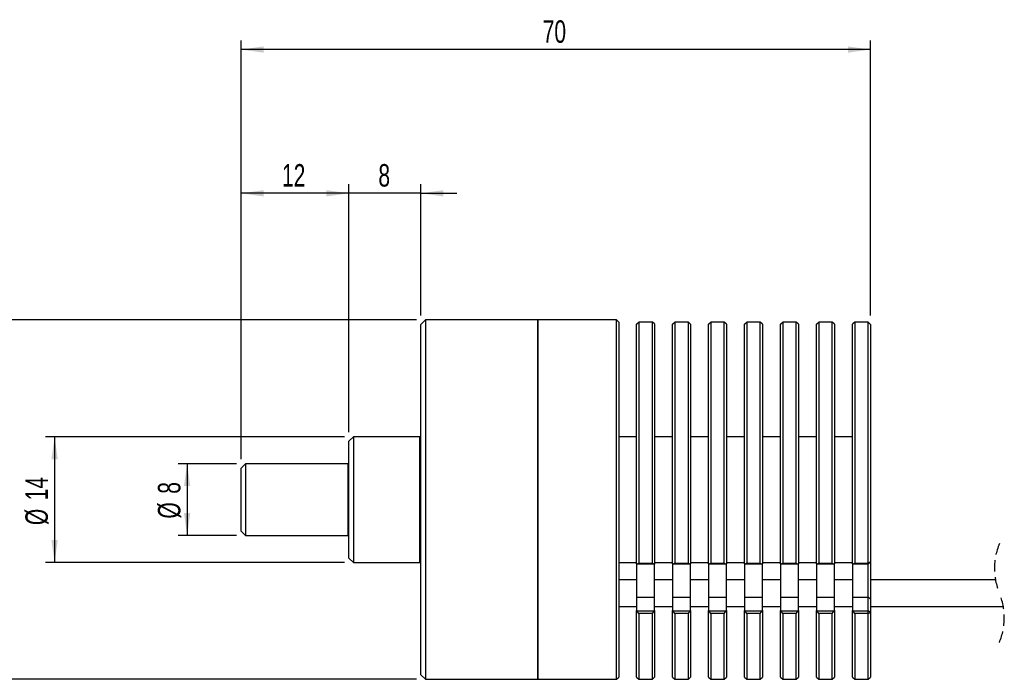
# Model space of a CAD drawing. Extents: x 80 to 2045, y 55 to 1448.
# Tile 3 of 4: x 742 to 1290, y 635 to 1002. Entities that reach past the tile are written whole.
import ezdxf
from ezdxf.enums import TextEntityAlignment as Align

# ---------------------------------------------------------------- set-up
doc = ezdxf.new("R2010")
doc.units = 0
doc.header["$LTSCALE"] = 5
doc.linetypes.add('HIDDEN', pattern=[1.905, 1.27, -0.635])
doc.layers.get('0').update_dxf_attribs({"linetype": 'CONTINUOUS'})
doc.dimstyles.new('SLDDIMSTYLE1', dxfattribs={"dimtxt": 12.5, "dimasz": 12.5, "dimexe": 0, "dimexo": 0.0625, "dimgap": 3.125, "dimtad": 1, "dimlfac": 0.2, "dimrnd": 1e-09, "dimzin": 12, "dimsah": 1, "dimcen": 0.09, "dimazin": 3, "dimtfac": 1, "dimtofl": 0, "dimtmove": 0, "dimatfit": 3})
doc.dimstyles.new('SLDDIMSTYLE2', dxfattribs={"dimtxt": 12.5, "dimasz": 12.5, "dimexe": 0, "dimexo": 0.0625, "dimgap": 3.125, "dimtad": 1, "dimlfac": 0.2, "dimrnd": 1e-09, "dimzin": 12, "dimsah": 1, "dimcen": 0.09, "dimazin": 3, "dimtfac": 1, "dimtmove": 0, "dimatfit": 3})

# ---------------------------------------------------------------- blocks, each defined once
blk = doc.blocks.new('_D_1')
at = {"color": 7, "linetype": 'CONTINUOUS'}
for p, q in [((963.11, 835.05), (683.18, 835.05)), ((688.18, 835.05), (688.18, 635.05)), ((963.11, 635.05), (683.18, 635.05))]:
    blk.add_line(p, q, dxfattribs=at)
for points in [[(688.18, 835.05), (686.43, 822.55), (689.93, 822.55)], [(688.18, 635.05), (689.93, 647.55), (686.43, 647.55)]]:
    blk.add_solid(points, dxfattribs=at)
at = {"color": 7, "linetype": 'CONTINUOUS', "width": 0.7}
for s, p in [('40', (688.18, 734.68)), ('%%c', (688.18, 720.86))]:
    blk.add_text(s, height=12.5, rotation=90, dxfattribs=at).set_placement(p, align=Align.BOTTOM_LEFT)
blk = doc.blocks.new('_D_2')
at = {"color": 7, "linetype": 'CONTINUOUS'}
for p, q in [((923.11, 770.05), (756.9, 770.05)), ((761.9, 770.05), (761.9, 700.05)), ((923.11, 700.05), (756.9, 700.05))]:
    blk.add_line(p, q, dxfattribs=at)
for points in [[(761.9, 770.05), (760.15, 757.55), (763.65, 757.55)], [(761.9, 700.05), (763.65, 712.55), (760.15, 712.55)]]:
    blk.add_solid(points, dxfattribs=at)
at = {"color": 7, "linetype": 'CONTINUOUS', "width": 0.7}
for s, p in [('14', (761.9, 734.68)), ('%%c', (761.9, 720.86))]:
    blk.add_text(s, height=12.5, rotation=90, dxfattribs=at).set_placement(p, align=Align.BOTTOM_LEFT)
blk = doc.blocks.new('_D_3')
at = {"color": 7, "linetype": 'CONTINUOUS'}
for p, q in [((863.11, 755.05), (830.61, 755.05)), ((835.61, 755.05), (835.61, 715.05)), ((863.11, 715.05), (830.61, 715.05))]:
    blk.add_line(p, q, dxfattribs=at)
for points in [[(835.61, 755.05), (833.86, 742.55), (837.36, 742.55)], [(835.61, 715.05), (837.36, 727.55), (833.86, 727.55)]]:
    blk.add_solid(points, dxfattribs=at)
at = {"color": 7, "linetype": 'CONTINUOUS', "width": 0.7}
for s, p in [('8', (835.61, 738.32)), ('%%c', (835.61, 724.5))]:
    blk.add_text(s, height=12.5, rotation=90, dxfattribs=at).set_placement(p, align=Align.BOTTOM_LEFT)
blk = doc.blocks.new('_D_4')
at = {"color": 7, "linetype": 'CONTINUOUS'}
for p, q in [((865.61, 757.55), (865.61, 990.52)), ((1215.61, 837.45), (1215.61, 990.52)), ((1215.61, 985.52), (865.61, 985.52))]:
    blk.add_line(p, q, dxfattribs=at)
for points in [[(865.61, 985.52), (878.11, 983.77), (878.11, 987.27)], [(1215.61, 985.52), (1203.11, 987.27), (1203.11, 983.77)]]:
    blk.add_solid(points, dxfattribs=at)
at = {"color": 7, "linetype": 'CONTINUOUS', "width": 0.7}
blk.add_text('70', height=12.5, dxfattribs=at).set_placement((1033.34, 985.52), align=Align.BOTTOM_LEFT)
blk = doc.blocks.new('_D_5')
at = {"color": 7, "linetype": 'CONTINUOUS'}
for p, q in [((925.61, 772.55), (925.61, 910.52)), ((965.61, 837.55), (965.61, 910.52)), ((925.61, 905.52), (905.61, 905.52)), ((965.61, 905.52), (925.61, 905.52)), ((965.61, 905.52), (985.61, 905.52))]:
    blk.add_line(p, q, dxfattribs=at)
for points in [[(925.61, 905.52), (913.11, 907.27), (913.11, 903.77)], [(965.61, 905.52), (978.11, 903.77), (978.11, 907.27)]]:
    blk.add_solid(points, dxfattribs=at)
at = {"color": 7, "linetype": 'CONTINUOUS', "width": 0.7}
blk.add_text('8', height=12.5, dxfattribs=at).set_placement((941.97, 905.52), align=Align.BOTTOM_LEFT)
blk = doc.blocks.new('_D_6')
at = {"color": 7, "linetype": 'CONTINUOUS'}
for p, q in [((865.61, 757.55), (865.61, 910.52)), ((925.61, 772.55), (925.61, 910.52)), ((925.61, 905.52), (865.61, 905.52))]:
    blk.add_line(p, q, dxfattribs=at)
for points in [[(865.61, 905.52), (878.11, 903.77), (878.11, 907.27)], [(925.61, 905.52), (913.11, 907.27), (913.11, 903.77)]]:
    blk.add_solid(points, dxfattribs=at)
at = {"color": 7, "linetype": 'CONTINUOUS', "width": 0.7}
blk.add_text('12', height=12.5, dxfattribs=at).set_placement((888.34, 905.52), align=Align.BOTTOM_LEFT)

msp = doc.modelspace()

# ---------------------------------------------------------------- linework, layer by layer
at = {"color": 7, "linetype": 'CONTINUOUS'}
for p, q in [((968.111, 835.048), (965.611, 832.548)), ((965.611, 735.048), (965.611, 832.548)), ((1030.611, 835.048), (968.111, 835.048)), ((968.111, 835.048), (968.111, 735.048)), ((1074.361, 835.048), (1030.611, 835.048)), ((1030.611, 735.048), (1030.611, 835.048)), ((1030.611, 835.048), (1030.611, 635.048)), ((1075.611, 833.798), (1074.361, 835.048)), ((1074.361, 635.048), (1074.361, 835.048)), ((1075.611, 833.798), (1075.611, 636.298)), ((1085.611, 832.652), (1085.776, 832.819)), ((1085.611, 699.236), (1085.611, 832.652)), ((1085.776, 832.819), (1086.861, 833.723)), ((1086.861, 833.723), (1086.861, 699.764)), ((1094.361, 833.723), (1086.861, 833.723)), ((1094.361, 699.764), (1094.361, 833.723)), ((1095.446, 832.819), (1094.361, 833.723)), ((1095.446, 832.819), (1095.611, 832.652)), ((1095.611, 832.652), (1095.611, 699.236)), ((1105.611, 832.652), (1105.776, 832.819)), ((1105.611, 699.236), (1105.611, 832.652)), ((1105.776, 832.819), (1106.861, 833.723)), ((1106.861, 833.723), (1106.861, 699.764)), ((1114.361, 833.723), (1106.861, 833.723)), ((1114.361, 699.764), (1114.361, 833.723)), ((1115.446, 832.819), (1114.361, 833.723)), ((1115.446, 832.819), (1115.611, 832.652)), ((1115.611, 832.652), (1115.611, 699.236)), ((1125.611, 832.652), (1125.776, 832.819)), ((1125.611, 699.236), (1125.611, 832.652)), ((1125.776, 832.819), (1126.861, 833.723)), ((1126.861, 833.723), (1126.861, 699.764)), ((1134.361, 833.723), (1126.861, 833.723)), ((1134.361, 699.764), (1134.361, 833.723)), ((1135.446, 832.819), (1134.361, 833.723)), ((1135.446, 832.819), (1135.611, 832.652)), ((1135.611, 832.652), (1135.611, 699.236)), ((1145.611, 832.652), (1145.776, 832.819)), ((1145.611, 699.236), (1145.611, 832.652)), ((1145.776, 832.819), (1146.861, 833.723)), ((1146.861, 833.723), (1146.861, 699.764)), ((1154.361, 833.723), (1146.861, 833.723)), ((1154.361, 699.764), (1154.361, 833.723)), ((1155.446, 832.819), (1154.361, 833.723)), ((1155.446, 832.819), (1155.611, 832.652)), ((1155.611, 832.652), (1155.611, 699.236)), ((1165.611, 832.652), (1165.776, 832.819)), ((1165.611, 699.236), (1165.611, 832.652)), ((1165.776, 832.819), (1166.861, 833.723)), ((1166.861, 833.723), (1166.861, 699.764)), ((1174.361, 833.723), (1166.861, 833.723)), ((1174.361, 699.764), (1174.361, 833.723)), ((1175.446, 832.819), (1174.361, 833.723)), ((1175.446, 832.819), (1175.611, 832.652)), ((1175.611, 832.652), (1175.611, 699.236)), ((1185.611, 832.652), (1185.776, 832.819)), ((1185.611, 699.236), (1185.611, 832.652)), ((1185.776, 832.819), (1186.861, 833.723)), ((1186.861, 833.723), (1186.861, 699.764)), ((1194.361, 833.723), (1186.861, 833.723)), ((1194.361, 699.764), (1194.361, 833.723)), ((1195.446, 832.819), (1194.361, 833.723)), ((1195.446, 832.819), (1195.611, 832.652)), ((1195.611, 832.652), (1195.611, 699.236)), ((1205.611, 832.652), (1205.776, 832.819)), ((1205.611, 699.236), (1205.611, 832.652)), ((1206.861, 833.723), (1205.776, 832.819)), ((1214.361, 833.723), (1206.861, 833.723)), ((1206.861, 833.723), (1206.861, 699.764)), ((1214.361, 699.764), (1214.361, 833.723)), ((1215.611, 832.452), (1214.361, 833.723)), ((1215.611, 832.452), (1215.611, 700.419)), ((928.111, 770.048), (925.611, 767.548)), ((925.611, 735.048), (925.611, 767.548)), ((965.111, 770.048), (928.111, 770.048)), ((928.111, 770.048), (928.111, 735.048)), ((1085.611, 770.048), (1075.611, 770.048)), ((1105.611, 770.048), (1095.611, 770.048)), ((1125.611, 770.048), (1115.611, 770.048)), ((1145.611, 770.048), (1135.611, 770.048)), ((1165.611, 770.048), (1155.611, 770.048)), ((1185.611, 770.048), (1175.611, 770.048)), ((1205.611, 770.048), (1195.611, 770.048)), ((868.111, 755.048), (865.611, 752.548)), ((865.611, 735.048), (865.611, 752.548)), ((925.111, 755.048), (868.111, 755.048)), ((868.111, 755.048), (868.111, 735.048)), ((865.611, 717.548), (865.611, 735.048)), ((868.111, 735.048), (868.111, 715.048)), ((925.611, 702.548), (925.611, 735.048)), ((928.111, 735.048), (928.111, 700.048)), ((965.611, 637.548), (965.611, 735.048)), ((968.111, 735.048), (968.111, 635.048)), ((1030.611, 635.048), (1030.611, 735.048)), ((865.611, 717.548), (868.111, 715.048)), ((868.111, 715.048), (925.111, 715.048)), ((925.611, 702.548), (928.111, 700.048)), ((928.111, 700.048), (965.111, 700.048)), ((1075.611, 700.048), (1085.611, 700.048)), ((1085.776, 699.153), (1085.611, 699.236)), ((1085.611, 699.236), (1085.611, 680.808)), ((1086.861, 699.764), (1085.776, 699.153)), ((1095.446, 699.153), (1085.776, 699.153)), ((1086.861, 699.764), (1094.361, 699.764)), ((1094.361, 699.764), (1095.446, 699.153)), ((1095.611, 699.236), (1095.446, 699.153)), ((1095.611, 700.048), (1105.611, 700.048)), ((1095.611, 680.808), (1095.611, 699.236)), ((1105.776, 699.153), (1105.611, 699.236)), ((1105.611, 699.236), (1105.611, 680.808)), ((1106.861, 699.764), (1105.776, 699.153)), ((1115.446, 699.153), (1105.776, 699.153)), ((1106.861, 699.764), (1114.361, 699.764)), ((1114.361, 699.764), (1115.446, 699.153)), ((1115.611, 699.236), (1115.446, 699.153)), ((1115.611, 700.048), (1125.611, 700.048)), ((1115.611, 680.808), (1115.611, 699.236)), ((1125.776, 699.153), (1125.611, 699.236)), ((1125.611, 699.236), (1125.611, 680.808)), ((1126.861, 699.764), (1125.776, 699.153)), ((1135.446, 699.153), (1125.776, 699.153)), ((1126.861, 699.764), (1134.361, 699.764)), ((1134.361, 699.764), (1135.446, 699.153)), ((1135.611, 699.236), (1135.446, 699.153)), ((1135.611, 700.048), (1145.611, 700.048)), ((1135.611, 680.808), (1135.611, 699.236)), ((1145.776, 699.153), (1145.611, 699.236)), ((1145.611, 699.236), (1145.611, 680.808)), ((1146.861, 699.764), (1145.776, 699.153)), ((1155.446, 699.153), (1145.776, 699.153)), ((1146.861, 699.764), (1154.361, 699.764)), ((1154.361, 699.764), (1155.446, 699.153)), ((1155.611, 699.236), (1155.446, 699.153)), ((1155.611, 700.048), (1165.611, 700.048)), ((1155.611, 680.808), (1155.611, 699.236)), ((1165.776, 699.153), (1165.611, 699.236)), ((1165.611, 699.236), (1165.611, 680.808)), ((1166.861, 699.764), (1165.776, 699.153)), ((1175.446, 699.153), (1165.776, 699.153)), ((1166.861, 699.764), (1174.361, 699.764)), ((1174.361, 699.764), (1175.446, 699.153)), ((1175.611, 699.236), (1175.446, 699.153)), ((1175.611, 700.048), (1185.611, 700.048)), ((1175.611, 680.808), (1175.611, 699.236)), ((1185.776, 699.153), (1185.611, 699.236)), ((1185.611, 699.236), (1185.611, 680.808)), ((1186.861, 699.764), (1185.776, 699.153)), ((1195.446, 699.153), (1185.776, 699.153)), ((1186.861, 699.764), (1194.361, 699.764)), ((1194.361, 699.764), (1195.446, 699.153)), ((1195.611, 699.236), (1195.446, 699.153)), ((1195.611, 700.048), (1205.611, 700.048)), ((1195.611, 680.808), (1195.611, 699.236)), ((1205.776, 699.153), (1205.611, 699.236)), ((1205.611, 699.236), (1205.611, 680.808)), ((1206.861, 699.764), (1205.776, 699.153)), ((1214.361, 699.153), (1205.776, 699.153)), ((1206.861, 699.764), (1214.361, 699.764)), ((1215.611, 700.419), (1214.361, 699.764)), ((1215.611, 700.419), (1214.361, 699.153)), ((1214.361, 699.764), (1214.361, 699.153)), ((1214.361, 680.808), (1214.361, 699.153)), ((1215.611, 700.419), (1215.611, 679.725)), ((1075.611, 690.548), (1085.611, 690.548)), ((1095.611, 690.548), (1105.611, 690.548)), ((1115.611, 690.548), (1125.611, 690.548)), ((1135.611, 690.548), (1145.611, 690.548)), ((1155.611, 690.548), (1165.611, 690.548)), ((1175.611, 690.548), (1185.611, 690.548)), ((1195.611, 690.548), (1205.611, 690.548)), ((1215.611, 690.548), (1285.126, 690.548)), ((1085.611, 680.808), (1095.611, 680.808)), ((1085.611, 680.808), (1085.611, 673.256)), ((1095.611, 673.256), (1095.611, 680.808)), ((1105.611, 680.808), (1115.611, 680.808)), ((1105.611, 680.808), (1105.611, 673.256)), ((1115.611, 673.256), (1115.611, 680.808)), ((1125.611, 680.808), (1135.611, 680.808)), ((1125.611, 680.808), (1125.611, 673.256)), ((1135.611, 673.256), (1135.611, 680.808)), ((1145.611, 680.808), (1155.611, 680.808)), ((1145.611, 680.808), (1145.611, 673.256)), ((1155.611, 673.256), (1155.611, 680.808)), ((1165.611, 680.808), (1175.611, 680.808)), ((1165.611, 680.808), (1165.611, 673.256)), ((1175.611, 673.256), (1175.611, 680.808)), ((1185.611, 680.808), (1195.611, 680.808)), ((1185.611, 680.808), (1185.611, 673.256)), ((1195.611, 673.256), (1195.611, 680.808)), ((1205.611, 680.808), (1214.361, 680.808)), ((1205.611, 680.808), (1205.611, 673.256)), ((1215.611, 679.725), (1214.361, 680.808)), ((1214.361, 673.172), (1214.361, 680.808)), ((1215.611, 679.725), (1215.611, 672.273)), ((1075.611, 675.548), (1085.611, 675.548)), ((1095.611, 675.548), (1105.611, 675.548)), ((1115.611, 675.548), (1125.611, 675.548)), ((1135.611, 675.548), (1145.611, 675.548)), ((1155.611, 675.548), (1165.611, 675.548)), ((1175.611, 675.548), (1185.611, 675.548)), ((1195.611, 675.548), (1205.611, 675.548)), ((1215.611, 675.548), (1289.524, 675.548)), ((1085.611, 673.256), (1085.776, 673.172)), ((1085.611, 636.298), (1085.611, 673.256)), ((1086.861, 671.658), (1085.776, 673.172)), ((1085.776, 673.172), (1095.446, 673.172)), ((1094.361, 671.658), (1086.861, 671.658)), ((1086.861, 671.658), (1086.861, 635.048)), ((1094.361, 671.658), (1095.446, 673.172)), ((1094.361, 635.048), (1094.361, 671.658)), ((1095.446, 673.172), (1095.611, 673.256)), ((1095.611, 673.256), (1095.611, 636.298)), ((1105.611, 673.256), (1105.776, 673.172)), ((1105.611, 636.298), (1105.611, 673.256)), ((1106.861, 671.658), (1105.776, 673.172)), ((1105.776, 673.172), (1115.446, 673.172)), ((1114.361, 671.658), (1106.861, 671.658)), ((1106.861, 671.658), (1106.861, 635.048)), ((1114.361, 671.658), (1115.446, 673.172)), ((1114.361, 635.048), (1114.361, 671.658)), ((1115.446, 673.172), (1115.611, 673.256)), ((1115.611, 673.256), (1115.611, 636.298)), ((1125.611, 673.256), (1125.776, 673.172)), ((1125.611, 636.298), (1125.611, 673.256)), ((1126.861, 671.658), (1125.776, 673.172)), ((1125.776, 673.172), (1135.446, 673.172)), ((1126.861, 671.658), (1126.861, 635.048)), ((1134.361, 671.658), (1126.861, 671.658)), ((1134.361, 671.658), (1135.446, 673.172)), ((1134.361, 635.048), (1134.361, 671.658)), ((1135.446, 673.172), (1135.611, 673.256)), ((1135.611, 673.256), (1135.611, 636.298)), ((1145.611, 673.256), (1145.776, 673.172)), ((1145.611, 636.298), (1145.611, 673.256)), ((1146.861, 671.658), (1145.776, 673.172)), ((1145.776, 673.172), (1155.446, 673.172)), ((1154.361, 671.658), (1146.861, 671.658)), ((1146.861, 671.658), (1146.861, 635.048)), ((1154.361, 671.658), (1155.446, 673.172)), ((1154.361, 635.048), (1154.361, 671.658)), ((1155.446, 673.172), (1155.611, 673.256)), ((1155.611, 673.256), (1155.611, 636.298)), ((1165.611, 673.256), (1165.776, 673.172)), ((1165.611, 636.298), (1165.611, 673.256)), ((1166.861, 671.658), (1165.776, 673.172)), ((1165.776, 673.172), (1175.446, 673.172)), ((1174.361, 671.658), (1166.861, 671.658)), ((1166.861, 671.658), (1166.861, 635.048)), ((1174.361, 671.658), (1175.446, 673.172)), ((1174.361, 635.048), (1174.361, 671.658)), ((1175.446, 673.172), (1175.611, 673.256)), ((1175.611, 673.256), (1175.611, 636.298)), ((1185.611, 673.256), (1185.776, 673.172)), ((1185.611, 636.298), (1185.611, 673.256)), ((1186.861, 671.658), (1185.776, 673.172)), ((1185.776, 673.172), (1195.446, 673.172)), ((1186.861, 671.658), (1186.861, 635.048)), ((1194.361, 671.658), (1186.861, 671.658)), ((1194.361, 671.658), (1195.446, 673.172)), ((1194.361, 635.048), (1194.361, 671.658)), ((1195.446, 673.172), (1195.611, 673.256)), ((1195.611, 673.256), (1195.611, 636.298)), ((1205.611, 673.256), (1205.776, 673.172)), ((1205.611, 636.298), (1205.611, 673.256)), ((1206.861, 671.658), (1205.776, 673.172)), ((1205.776, 673.172), (1214.361, 673.172)), ((1206.861, 671.658), (1206.861, 635.048)), ((1214.361, 671.658), (1206.861, 671.658)), ((1214.361, 671.658), (1214.361, 673.172)), ((1215.611, 672.273), (1214.361, 673.172)), ((1214.361, 671.658), (1215.611, 672.273)), ((1214.361, 635.048), (1214.361, 671.658)), ((1215.611, 672.273), (1215.611, 636.298)), ((965.611, 637.548), (968.111, 635.048)), ((1074.361, 635.048), (1075.611, 636.298)), ((1085.611, 636.298), (1086.861, 635.048)), ((1094.361, 635.048), (1095.611, 636.298)), ((1105.611, 636.298), (1106.861, 635.048)), ((1114.361, 635.048), (1115.611, 636.298)), ((1125.611, 636.298), (1126.861, 635.048)), ((1134.361, 635.048), (1135.611, 636.298)), ((1145.611, 636.298), (1146.861, 635.048)), ((1154.361, 635.048), (1155.611, 636.298)), ((1165.611, 636.298), (1166.861, 635.048)), ((1174.361, 635.048), (1175.611, 636.298)), ((1185.611, 636.298), (1186.861, 635.048)), ((1194.361, 635.048), (1195.611, 636.298)), ((1205.611, 636.298), (1206.861, 635.048)), ((1214.361, 635.048), (1215.611, 636.298)), ((968.111, 635.048), (1030.611, 635.048)), ((1030.611, 635.048), (1074.361, 635.048)), ((1086.861, 635.048), (1094.361, 635.048)), ((1106.861, 635.048), (1114.361, 635.048)), ((1126.861, 635.048), (1134.361, 635.048)), ((1146.861, 635.048), (1154.361, 635.048)), ((1166.861, 635.048), (1174.361, 635.048)), ((1186.861, 635.048), (1194.361, 635.048)), ((1206.861, 635.048), (1214.361, 635.048))]:
    msp.add_line(p, q, dxfattribs=at)
at = {"color": 8, "linetype": 'CONTINUOUS'}
for p, q in [((965.111, 735.048), (965.111, 770.048)), ((925.111, 735.048), (925.111, 755.048)), ((925.111, 715.048), (925.111, 735.048)), ((965.111, 700.048), (965.111, 735.048))]:
    msp.add_line(p, q, dxfattribs=at)
at = {"color": 7, "linetype": 'CONTINUOUS'}
for centre, start, end in [((965.111, 770.548), 269.99781, 0.00112), ((925.111, 755.548), 270.00208, 0.00112), ((925.111, 714.548), 359.99907, 89.99747), ((965.111, 699.548), 359.99907, 90.00173)]:
    msp.add_arc(centre, 0.5, start, end, dxfattribs=at)
at = {"color": 7, "linetype": 'HIDDEN'}
for centre, start, end in [((1320.325, 696.798), 157.38014, 202.61986), ((1254.325, 669.298), 337.38014, 22.61986)]:
    msp.add_arc(centre, 35.75, start, end, dxfattribs=at)

# ---------------------------------------------------------------- dimensions: what is measured, and where the dimension line sits
at = {"color": 7, "linetype": 'CONTINUOUS'}
for base, p1, p2, dimstyle, picture, middle in [((865.611, 985.516), (1215.611, 832.452), (865.611, 752.548), 'SLDDIMSTYLE1', '_D_4', (1040.611, 985.516)), ((865.611, 905.516), (925.611, 767.548), (865.611, 752.548), 'SLDDIMSTYLE1', '_D_6', (895.611, 905.516)), ((925.611, 905.516), (965.611, 832.548), (925.611, 767.548), 'SLDDIMSTYLE2', '_D_5', (945.611, 905.516))]:
    dim = msp.add_linear_dim(base=base, p1=p1, p2=p2, dimstyle=dimstyle, dxfattribs=at)
    dim.commit()
    dim.dimension.update_dxf_attribs({"geometry": picture, "text_midpoint": middle, "dimtype": 160})
for base, p1, p2, picture, middle in [((688.185, 635.048), (968.111, 835.048), (968.111, 635.048), '_D_1', (688.185, 735.048)), ((761.898, 700.048), (928.111, 770.048), (928.111, 700.048), '_D_2', (761.898, 735.048)), ((835.611, 715.048), (868.111, 755.048), (868.111, 715.048), '_D_3', (835.611, 735.048))]:
    dim = msp.add_linear_dim(base=base, p1=p1, p2=p2, angle=90, text='%%c<>', dimstyle='SLDDIMSTYLE1', dxfattribs=at)
    dim.commit()
    dim.dimension.update_dxf_attribs({"geometry": picture, "text_midpoint": middle, "dimtype": 160})

doc.saveas('drawing.dxf')
